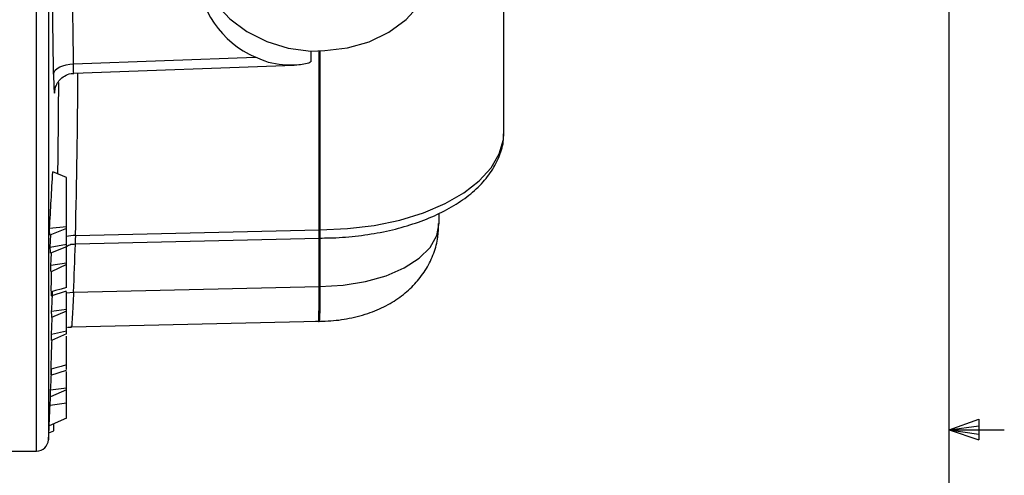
# Model space of a CAD drawing. Header units: inches. Extents: x 0.4 to 16.6, y 0.2 to 10.8.
# Tile 14 of 16: x 14.3 to 16.5, y 5.4 to 6.4. Entities that reach past the tile are written whole.
import ezdxf

# ---------------------------------------------------------------- set-up
doc = ezdxf.new("R2010")
doc.units = ezdxf.units.IN
doc.header["$MEASUREMENT"] = 0
doc.layers.add('BORDER', color=7, linetype='Continuous', lineweight=25)

msp = doc.modelspace()

# ---------------------------------------------------------------- linework, layer by layer
at = {"color": 8, "linetype": 'Continuous', "lineweight": 25}
for p, q in [((14.3141, 5.4644), (14.3141, 6.9709)), ((14.3408, 6.9628), (14.3408, 5.4897)), ((14.9527, 5.9652), (14.9527, 6.3699)), ((14.9545, 6.37), (14.9545, 5.9652)), ((14.9527, 5.8367), (14.9527, 5.9464)), ((14.9545, 5.9466), (14.9545, 5.8367))]:
    msp.add_line(p, q, dxfattribs=at)
at = {"color": 7, "linetype": 'Continuous', "lineweight": 25}
for p, q in [((15.3703, 6.1862), (15.3703, 6.8522)), ((14.9337, 6.3692), (14.9654, 6.3704)), ((14.9337, 6.3692), (14.9337, 6.3459)), ((14.3978, 6.3405), (14.8086, 6.3557)), ((14.3983, 6.3192), (14.896, 6.3376)), ((15.3702, 6.1829), (15.3703, 6.1862)), ((14.3816, 6.0836), (14.3506, 6.0964)), ((14.3816, 5.9717), (14.3816, 6.0836)), ((15.2236, 5.9799), (15.2236, 6.0028)), ((14.3816, 5.9717), (14.3432, 5.9678)), ((14.3816, 5.9684), (14.3439, 5.9528)), ((14.3816, 5.9684), (14.3816, 5.9717)), ((14.3816, 5.932), (14.3816, 5.9684)), ((14.4019, 5.9524), (14.9527, 5.9652)), ((14.4019, 5.9337), (14.9527, 5.9464)), ((14.9526, 5.9459), (14.9536, 5.9458)), ((14.3816, 5.932), (14.345, 5.9254)), ((14.3816, 5.9263), (14.3455, 5.9121)), ((14.3816, 5.9292), (14.381, 5.9289)), ((14.3816, 5.929), (14.381, 5.9289)), ((14.3816, 5.9292), (14.3816, 5.932)), ((14.3816, 5.929), (14.3816, 5.9292)), ((14.3816, 5.9263), (14.3816, 5.929)), ((14.3816, 5.8898), (14.3816, 5.9263)), ((14.3816, 5.8898), (14.3464, 5.8842)), ((14.3816, 5.8867), (14.3467, 5.8703)), ((14.3816, 5.8867), (14.3816, 5.8898)), ((14.3977, 5.8238), (14.9527, 5.8367)), ((14.3472, 5.816), (14.3816, 5.8272)), ((14.3816, 5.7851), (14.3816, 5.8249)), ((14.3816, 5.7851), (14.3481, 5.7806)), ((14.3816, 5.7812), (14.3481, 5.7665)), ((14.3816, 5.7812), (14.3816, 5.7851)), ((14.3816, 5.7356), (14.3816, 5.7812)), ((14.3933, 5.7455), (14.9515, 5.7584)), ((14.9515, 5.7577), (14.9526, 5.7577)), ((14.3816, 5.7294), (14.348, 5.7146)), ((14.3816, 5.7356), (14.3481, 5.7286)), ((14.3816, 5.7294), (14.3816, 5.7356)), ((14.3465, 5.6363), (14.3816, 5.6477)), ((14.3816, 5.607), (14.3816, 5.6447)), ((14.3816, 5.6031), (14.3452, 5.5871)), ((14.3816, 5.607), (14.3457, 5.6021)), ((14.3816, 5.6031), (14.3816, 5.607)), ((14.3816, 5.5727), (14.3816, 5.6031)), ((14.3816, 5.5727), (14.3444, 5.5677)), ((14.3816, 5.5386), (14.3816, 5.5727)), ((14.3816, 5.5386), (14.3424, 5.5214)), ((14.353, 5.51), (14.353, 5.526)), ((14.3416, 5.5058), (14.353, 5.51)), ((14.2376, 5.4644), (14.3141, 5.4644))]:
    msp.add_line(p, q, dxfattribs=at)
at = {"color": 7, "linetype": 'Continuous', "lineweight": 25, "flags": 128}
for points in [[(14.9654, 6.3704), (15.0166, 6.3765), (15.0654, 6.3906), (15.1102, 6.4124), (15.1493, 6.441), (15.1812, 6.4754), (15.205, 6.5142), (15.2195, 6.5562), (15.2245, 6.5998), (15.2195, 6.6433), (15.205, 6.6853), (15.1812, 6.7242), (15.1493, 6.7585), (15.1102, 6.7871), (15.0654, 6.8089), (15.0166, 6.8231), (14.9654, 6.8292)], [(14.6757, 6.5817), (14.6799, 6.5582), (14.6949, 6.5162), (14.7187, 6.4773), (14.7507, 6.4427), (14.7895, 6.4138), (14.8341, 6.3914), (14.8827, 6.3764), (14.9337, 6.3692)], [(14.3525, 6.317), (14.3536, 6.3216), (14.3564, 6.326), (14.3607, 6.33), (14.3663, 6.3335), (14.3731, 6.3364), (14.3808, 6.3386), (14.3891, 6.34), (14.3978, 6.3405)], [(14.345, 5.9254), (14.3456, 5.9402), (14.346, 5.9537)], [(14.3464, 5.8842), (14.347, 5.898), (14.3476, 5.9119), (14.3476, 5.9129)], [(14.3816, 5.8345), (14.3694, 5.831), (14.3571, 5.8275), (14.3474, 5.8247)], [(14.3481, 5.7286), (14.3488, 5.7466), (14.3494, 5.7645), (14.3495, 5.7671)], [(14.3816, 5.6596), (14.3696, 5.6562), (14.3576, 5.6527), (14.3469, 5.6497)], [(14.3444, 5.5677), (14.3453, 5.5855), (14.3454, 5.5872)], [(14.3408, 5.4897), (14.3415, 5.5035), (14.3422, 5.5172), (14.3424, 5.5214)]]:
    msp.add_lwpolyline(points, dxfattribs=at)
at = {"color": 8, "linetype": 'Continuous', "lineweight": 25, "flags": 128}
for points in [[(14.9545, 5.9652), (15.0165, 5.9677), (15.0771, 5.9751), (15.135, 5.9872), (15.1888, 6.0038), (15.2374, 6.0244), (15.2796, 6.0486), (15.3146, 6.0758), (15.3416, 6.1056), (15.3599, 6.1371), (15.3691, 6.1697), (15.3702, 6.1829)], [(14.9545, 5.8367), (15.0071, 5.8396), (15.0577, 5.8478), (15.1042, 5.8611), (15.145, 5.8789), (15.1785, 5.9006), (15.2033, 5.9254), (15.2185, 5.9522), (15.2236, 5.9799)], [(14.3816, 5.8223), (14.3893, 5.8235), (14.3977, 5.8238)]]:
    msp.add_lwpolyline(points, dxfattribs=at)
at = {"color": 7, "linetype": 'Continuous', "lineweight": 25}
for centre, radius, start, end in [((-1.1166, 6.1822), 15.5151, 0.58464, 2.15173), ((14.8972, 6.5574), 0.2204, 119.1829, 246.287), ((-1.1293, 6.1591), 15.4826, 0.58464, 2.15173), ((-1.1187, 6.3473), 15.4829, 359.0539, 359.82003), ((1.6663, 6.7569), 12.7015, 356.43773, 357.01911), ((9.8573, 5.7587), 4.4908, 2.478, 2.6688), ((14.9546, 5.8798), 0.0854, 90.0666, 91.3264), ((9.8086, 5.7575), 4.5395, 1.9519, 2.1202), ((9.7809, 5.7564), 4.5672, 1.4281, 1.6029), ((14.9546, 5.7513), 0.0854, 90.0989, 91.3264), ((-2.071, 6.6178), 16.4404, 357.08086, 357.23753), ((9.6972, 5.7551), 4.651, 0.1397, 0.3138), ((9.6464, 5.7554), 4.7017, 359.5029, 359.6743), ((-2.1677, 6.4402), 16.5347, 357.09468, 357.26056), ((9.5281, 5.7579), 4.8201, 357.9688, 358.1473), ((9.4912, 5.7593), 4.857, 357.1918, 357.7385), ((14.3141, 5.4911), 0.0267, 270, 357.0356)]:
    msp.add_arc(centre, radius, start, end, dxfattribs=at)
at = {"color": 8, "linetype": 'Continuous', "lineweight": 25}
for centre, radius, start, end in [((-1.1142, 6.3709), 15.5217, 358.45514, 359.81037), ((14.4016, 5.8761), 0.0764, 89.8259, 105.1957), ((-1.1487, 6.4496), 15.559, 357.69511, 358.09715)]:
    msp.add_arc(centre, radius, start, end, dxfattribs=at)
at = {"color": 7, "linetype": 'Continuous', "lineweight": 25}
for points, knots in [([(14.9337, 6.3459), (14.9337, 6.3455), (14.9334, 6.3446), (14.9309, 6.3429), (14.9185, 6.339), (14.8836, 6.3359), (14.8434, 6.3399), (14.8158, 6.3524), (14.8086, 6.3557)], [0, 0, 0, 0, 0.014844, 0.034654, 0.089396, 0.334932, 0.826545, 1, 1, 1, 1]), ([(14.3525, 6.317), (14.3525, 6.3116), (14.3527, 6.2979), (14.3533, 6.2821), (14.3542, 6.2735), (14.3553, 6.2747), (14.356, 6.2838), (14.3564, 6.2884)], [0, 0, 0, 0, 0.141968, 0.356361, 0.570814, 0.78541, 1, 1, 1, 1]), ([(14.3559, 6.2836), (14.3559, 6.2834), (14.3558, 6.2831), (14.3561, 6.2848), (14.3571, 6.2887), (14.3599, 6.2958), (14.3662, 6.3051), (14.3773, 6.3139), (14.3887, 6.319), (14.3961, 6.3186), (14.3983, 6.3185)], [0, 0, 0, 0, 0.045869, 0.137343, 0.207418, 0.309266, 0.489095, 0.685507, 0.910746, 1, 1, 1, 1]), ([(14.9537, 5.9465), (14.9612, 5.9466), (14.9882, 5.9466), (15.0346, 5.9501), (15.0914, 5.9586), (15.1456, 5.9716), (15.1962, 5.9889), (15.2422, 6.0103), (15.2828, 6.0357), (15.317, 6.0648), (15.3437, 6.0973), (15.3613, 6.1322), (15.3699, 6.161), (15.3694, 6.1777), (15.3692, 6.1821)], [0, 0, 0, 0, 0.035577, 0.12829, 0.221178, 0.314319, 0.407861, 0.501945, 0.596649, 0.691834, 0.786461, 0.878881, 0.967699, 1, 1, 1, 1]), ([(14.9448, 5.7586), (14.9542, 5.7585), (14.9797, 5.7585), (15.0217, 5.7639), (15.0674, 5.7762), (15.1085, 5.7946), (15.1434, 5.8177), (15.1727, 5.8452), (15.1959, 5.8767), (15.2125, 5.9115), (15.2223, 5.9462), (15.2226, 5.9692), (15.2227, 5.9793)], [0, 0, 0, 0, 0.069385, 0.187836, 0.311114, 0.423387, 0.529799, 0.631219, 0.729738, 0.826784, 0.923198, 1, 1, 1, 1]), ([(14.3816, 5.9277), (14.3849, 5.9296), (14.3912, 5.9331), (14.3985, 5.933), (14.402, 5.933)], [0, 0, 0, 0, 0.515767, 1, 1, 1, 1]), ([(14.3816, 5.8345), (14.3816, 5.8381), (14.3816, 5.8445), (14.3816, 5.8578), (14.3816, 5.8698), (14.3816, 5.8791), (14.3816, 5.8839), (14.3816, 5.8853)], [0, 0, 0, 0, 0.321349, 0.568097, 0.747, 0.927635, 1, 1, 1, 1]), ([(14.3474, 5.8247), (14.3474, 5.8299), (14.3473, 5.8385), (14.3476, 5.8562), (14.3479, 5.8666), (14.3481, 5.8709)], [0, 0, 0, 0, 0.469984, 0.781146, 1, 1, 1, 1]), ([(14.3479, 5.8164), (14.3479, 5.8163), (14.3477, 5.8154), (14.3475, 5.8187), (14.3474, 5.8229), (14.3474, 5.8247)], [0, 0, 0, 0, 0.0283833, 0.5874853, 1, 1, 1, 1]), ([(14.3844, 5.7444), (14.3845, 5.7444), (14.3873, 5.7456), (14.3904, 5.7452), (14.3933, 5.7448)], [0, 0, 0, 0, 0.058071, 1, 1, 1, 1]), ([(14.3816, 5.6596), (14.3816, 5.667), (14.3816, 5.6792), (14.3816, 5.7044), (14.3816, 5.7188), (14.3816, 5.7248)], [0, 0, 0, 0, 0.482131, 0.786837, 1, 1, 1, 1]), ([(14.3469, 5.6497), (14.347, 5.6566), (14.3473, 5.6688), (14.3482, 5.6933), (14.3488, 5.709), (14.349, 5.715)], [0, 0, 0, 0, 0.443583, 0.786953, 1, 1, 1, 1]), ([(14.3816, 5.6493), (14.3816, 5.6489), (14.3816, 5.6479), (14.3816, 5.655), (14.3816, 5.6596)], [0, 0, 0, 0, 0.354753, 1, 1, 1, 1]), ([(14.3469, 5.6372), (14.3468, 5.6371), (14.3466, 5.6369), (14.3467, 5.6436), (14.3469, 5.649), (14.3469, 5.6497)], [0, 0, 0, 0, 0.325061, 0.912623, 1, 1, 1, 1])]:
    msp.add_open_spline(points, degree=3, knots=knots, dxfattribs=at)
at = {"color": 8, "linetype": 'Continuous', "lineweight": 25}
for points, knots in [([(14.3983, 6.3197), (14.3982, 6.3196), (14.3978, 6.319), (14.3976, 6.3232), (14.3975, 6.3308), (14.3977, 6.3377), (14.3978, 6.3405)], [0, 0, 0, 0, 0.1121078, 0.4455015, 0.7789802, 1, 1, 1, 1]), ([(14.9527, 5.9469), (14.9527, 5.9468), (14.9527, 5.9464), (14.9527, 5.9489), (14.9527, 5.953), (14.9527, 5.959), (14.9527, 5.9626), (14.9527, 5.9652)], [0, 0, 0, 0, 0.129976, 0.33276, 0.665813, 0.765901, 1, 1, 1, 1]), ([(14.9545, 5.9652), (14.9545, 5.9626), (14.9545, 5.959), (14.9544, 5.953), (14.9542, 5.949), (14.954, 5.9464), (14.9538, 5.9468), (14.9537, 5.947)], [0, 0, 0, 0, 0.234357, 0.334554, 0.667962, 0.870955, 1, 1, 1, 1]), ([(14.4019, 5.9524), (14.4017, 5.95), (14.4014, 5.944), (14.4013, 5.9372), (14.4015, 5.9335), (14.4018, 5.934), (14.4019, 5.9342)], [0, 0, 0, 0, 0.219439, 0.552935, 0.887418, 1, 1, 1, 1]), ([(14.9515, 5.7585), (14.9517, 5.7603), (14.9521, 5.7641), (14.9526, 5.7922), (14.9526, 5.8219), (14.9527, 5.8367)], [0, 0, 0, 0, 0.333063, 0.666531, 1, 1, 1, 1]), ([(14.9545, 5.8367), (14.9545, 5.8219), (14.9544, 5.7922), (14.9537, 5.7641), (14.953, 5.7603), (14.9526, 5.7585)], [0, 0, 0, 0, 0.333366, 0.66673, 1, 1, 1, 1]), ([(14.3977, 5.8238), (14.3972, 5.8138), (14.3959, 5.7885), (14.3943, 5.7603), (14.3933, 5.7448), (14.3932, 5.7471), (14.3932, 5.7476)], [0, 0, 0, 0, 0.220595, 0.553817, 0.887366, 1, 1, 1, 1])]:
    msp.add_open_spline(points, degree=3, knots=knots, dxfattribs=at)
at = {"layer": 'BORDER'}
for p, q in [((16.3763, 0.3921), (16.3763, 10.6421)), ((16.3763, 5.5128), (16.4434, 5.5368)), ((16.3763, 5.5128), (16.4434, 5.5218)), ((16.4434, 5.5368), (16.4434, 5.4902)), ((16.3763, 5.5128), (16.5013, 5.5128)), ((16.3763, 5.5128), (16.4434, 5.4902)), ((16.3763, 5.5128), (16.4434, 5.5025))]:
    msp.add_line(p, q, dxfattribs=at)

doc.saveas('drawing.dxf')
